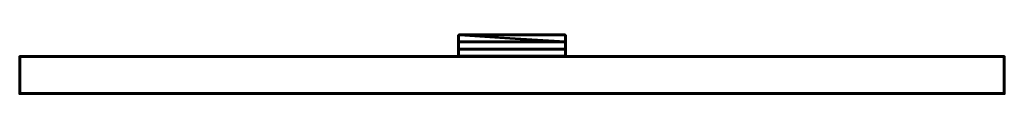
# Model space of a CAD drawing. Header units: millimetres. Extents: x -1875 to 2125, y -75 to 165.
import ezdxf

# ---------------------------------------------------------------- set-up
doc = ezdxf.new("R2010")
doc.units = ezdxf.units.MM
doc.layers.add('A-WALL', color=113, linetype='Continuous', lineweight=60)
doc.layers.add('E-LITE-EQPM', color=33, linetype='Continuous', lineweight=40)

# ---------------------------------------------------------------- blocks, each defined once
blk = doc.blocks.new('FamilyGeomCombination_6851-View 1')
at = {"layer": 'E-LITE-EQPM'}
mesh = blk.add_polyface(dxfattribs=at)
corners = [(-90.5, 162, 1815), (-90.5, 162, 1818), (-86.5, 162, 1818), (336.5, 162, 1818), (336.5, 162, 1815), (-86.5, 162, 1815)]
mesh.append_faces([[corners[k] for k in face] for face in [(5, 0, 1, 2), (2, 3, 4, 5)]], dxfattribs={"vtx3": -1})
mesh = blk.add_polyface(dxfattribs=at)
corners = [(-90.5, 78, 1835), (340.5, 78, 1835), (340.5, 104.4, 1829.7), (-90.5, 104.4, 1829.7), (-86.5, 162, 1818), (-90.5, 162, 1818), (-90.5, 158, 1818.8), (-90.5, 136.8, 1823.1), (340.5, 136.8, 1823.1), (340.5, 158, 1818.8), (340.4, 158.9, 1818.6), (340.1, 159.7, 1818.5), (339.6, 160.5, 1818.3), (339, 161.1, 1818.2), (338.2, 161.6, 1818.1), (337.4, 161.9, 1818), (336.5, 162, 1818)]
mesh.append_faces([[corners[k] for k in face] for face in [(3, 0, 1, 2)]])
mesh.append_faces([[corners[k] for k in face] for face in [(4, 6, 7, 8), (16, 9, 10, 11)]], dxfattribs={"vtx0": -1, "vtx3": -1})
mesh.append_faces([[corners[k] for k in face] for face in [(12, 13, 16, 11)]], dxfattribs={"vtx1": -1, "vtx2": -1})
mesh.append_faces([[corners[k] for k in face] for face in [(16, 4, 8, 9)]], dxfattribs={"vtx1": -1, "vtx3": -1})
mesh.append_faces([[corners[k] for k in face] for face in [(14, 15, 16, 13), (4, 5, 6)]], dxfattribs={"vtx2": -1})
mesh = blk.add_polyface(dxfattribs=at)
corners = [(340.5, 78, 1832), (-90.5, 78, 1832), (-90.5, 106.2, 1826.3), (340.5, 106.2, 1826.3), (-90.5, 158, 1815.8), (-90.5, 162, 1815), (-86.5, 162, 1815), (336.5, 162, 1815), (337.4, 161.9, 1815), (338.2, 161.6, 1815.1), (339, 161.1, 1815.2), (339.6, 160.5, 1815.3), (340.1, 159.7, 1815.5), (340.4, 158.9, 1815.6), (340.5, 158, 1815.8), (340.5, 133.8, 1820.7), (-90.5, 133.8, 1820.7)]
mesh.append_faces([[corners[k] for k in face] for face in [(2, 3, 0, 1)]])
mesh.append_faces([[corners[k] for k in face] for face in [(7, 14, 15, 6)]], dxfattribs={"vtx0": -1, "vtx2": -1})
mesh.append_faces([[corners[k] for k in face] for face in [(7, 12, 13, 14), (7, 10, 11, 12), (6, 15, 16, 4)]], dxfattribs={"vtx0": -1, "vtx3": -1})
mesh.append_faces([[corners[k] for k in face] for face in [(9, 10, 7, 8)]], dxfattribs={"vtx1": -1})
mesh.append_faces([[corners[k] for k in face] for face in [(4, 5, 6)]], dxfattribs={"vtx2": -1})
mesh = blk.add_polyface(dxfattribs=at)
corners = [(-90.5, 162, 1818), (-90.5, 162, 1815), (-90.5, 158, 1815.8), (-90.5, 133.8, 1820.7), (-90.5, 133.9, 1821.3), (-90.5, 134.1, 1821.9), (-90.5, 134.5, 1822.4), (-90.5, 135, 1822.8), (-90.5, 135.5, 1823), (-90.5, 136.1, 1823.2), (-90.5, 136.8, 1823.1), (-90.5, 158, 1818.8), (-90.5, 78, 1832), (-90.5, 78, 1835), (-90.5, 104.4, 1829.7), (-90.5, 105, 1829.5), (-90.5, 105.5, 1829.1), (-90.5, 105.9, 1828.7), (-90.5, 106.2, 1828.1), (-90.5, 106.4, 1827.5), (-90.5, 106.4, 1826.9), (-90.5, 106.2, 1826.3)]
mesh.append_faces([[corners[k] for k in face] for face in [(21, 19, 20), (19, 17, 18)]], dxfattribs={"vtx0": -1})
mesh.append_faces([[corners[k] for k in face] for face in [(3, 6, 7, 8)]], dxfattribs={"vtx0": -1, "vtx3": -1})
mesh.append_faces([[corners[k] for k in face] for face in [(9, 10, 3, 8), (15, 16, 21, 14)]], dxfattribs={"vtx1": -1, "vtx2": -1})
mesh.append_faces([[corners[k] for k in face] for face in [(16, 17, 19, 21)]], dxfattribs={"vtx1": -1, "vtx2": -1, "vtx3": -1})
mesh.append_faces([[corners[k] for k in face] for face in [(2, 3, 10, 11)]], dxfattribs={"vtx1": -1, "vtx3": -1})
mesh.append_faces([[corners[k] for k in face] for face in [(0, 1, 2, 11), (12, 13, 14, 21)]], dxfattribs={"vtx2": -1})
mesh.append_faces([[corners[k] for k in face] for face in [(3, 4, 5, 6)]], dxfattribs={"vtx3": -1})
mesh = blk.add_polyface(dxfattribs=at)
corners = [(336.5, 162, 1815), (336.5, 162, 1818), (337.4, 161.9, 1818), (338.2, 161.6, 1818.1), (339, 161.1, 1818.2), (339.6, 160.5, 1818.3), (340.1, 159.7, 1818.5), (340.4, 158.9, 1818.6), (340.5, 158, 1818.8), (340.5, 158, 1815.8), (340.4, 158.9, 1815.6), (340.1, 159.7, 1815.5), (339.6, 160.5, 1815.3), (339, 161.1, 1815.2), (338.2, 161.6, 1815.1), (337.4, 161.9, 1815)]
mesh.append_faces([[corners[k] for k in face] for face in [(7, 9, 6), (4, 12, 3)]], dxfattribs={"vtx0": -1, "vtx1": -1})
mesh.append_faces([[corners[k] for k in face] for face in [(6, 9, 10), (11, 4, 5), (3, 13, 14), (3, 12, 13)]], dxfattribs={"vtx0": -1, "vtx2": -1})
mesh.append_faces([[corners[k] for k in face] for face in [(10, 11, 5), (5, 6, 10), (11, 12, 4)]], dxfattribs={"vtx1": -1, "vtx2": -1})
mesh.append_faces([[corners[k] for k in face] for face in [(14, 15, 2, 3)]], dxfattribs={"vtx1": -1, "vtx3": -1})
mesh.append_faces([[corners[k] for k in face] for face in [(7, 8, 9)]], dxfattribs={"vtx2": -1})
mesh.append_faces([[corners[k] for k in face] for face in [(15, 0, 1, 2)]], dxfattribs={"vtx3": -1})
mesh = blk.add_polyface(dxfattribs=at)
corners = [(340.5, 136.8, 1823.1), (-90.5, 136.8, 1823.1), (-90.5, 136.1, 1823.2), (-90.5, 135.5, 1823), (-90.5, 135, 1822.8), (-90.5, 134.5, 1822.4), (-90.5, 134.1, 1821.9), (-90.5, 133.9, 1821.3), (-90.5, 133.8, 1820.7), (340.5, 133.8, 1820.7), (340.5, 133.9, 1821.3), (340.5, 134.1, 1821.9), (340.5, 134.5, 1822.4), (340.5, 135, 1822.8), (340.5, 135.5, 1823), (340.5, 136.1, 1823.2)]
mesh.append_faces([[corners[k] for k in face] for face in [(9, 10, 7, 8)]], dxfattribs={"vtx1": -1})
mesh.append_faces([[corners[k] for k in face] for face in [(10, 11, 6, 7), (11, 12, 5, 6), (4, 5, 12, 13), (13, 14, 3, 4), (14, 15, 2, 3)]], dxfattribs={"vtx1": -1, "vtx3": -1})
mesh.append_faces([[corners[k] for k in face] for face in [(15, 0, 1, 2)]], dxfattribs={"vtx3": -1})
mesh = blk.add_polyface(dxfattribs=at)
corners = [(340.5, 78, 1835), (340.5, 78, 1832), (340.5, 106.2, 1826.3), (340.5, 106.4, 1826.9), (340.5, 106.4, 1827.5), (340.5, 106.2, 1828.1), (340.5, 105.9, 1828.7), (340.5, 105.5, 1829.1), (340.5, 105, 1829.5), (340.5, 104.4, 1829.7), (340.5, 158, 1815.8), (340.5, 158, 1818.8), (340.5, 136.8, 1823.1), (340.5, 136.1, 1823.2), (340.5, 135.5, 1823), (340.5, 135, 1822.8), (340.5, 134.5, 1822.4), (340.5, 134.1, 1821.9), (340.5, 133.9, 1821.3), (340.5, 133.8, 1820.7)]
mesh.append_faces([[corners[k] for k in face] for face in [(12, 19, 10, 11)]], dxfattribs={"vtx0": -1})
mesh.append_faces([[corners[k] for k in face] for face in [(19, 15, 16, 17)]], dxfattribs={"vtx0": -1, "vtx3": -1})
mesh.append_faces([[corners[k] for k in face] for face in [(13, 14, 12), (18, 19, 17)]], dxfattribs={"vtx1": -1})
mesh.append_faces([[corners[k] for k in face] for face in [(3, 4, 9, 2), (5, 6, 9, 4)]], dxfattribs={"vtx1": -1, "vtx2": -1})
mesh.append_faces([[corners[k] for k in face] for face in [(14, 15, 19, 12)]], dxfattribs={"vtx1": -1, "vtx2": -1, "vtx3": -1})
mesh.append_faces([[corners[k] for k in face] for face in [(7, 8, 9, 6)]], dxfattribs={"vtx2": -1})
mesh.append_faces([[corners[k] for k in face] for face in [(9, 0, 1, 2)]], dxfattribs={"vtx3": -1})
mesh = blk.add_polyface(dxfattribs=at)
corners = [(-90.5, 104.4, 1829.7), (340.5, 104.4, 1829.7), (340.5, 105, 1829.5), (340.5, 105.5, 1829.1), (340.5, 105.9, 1828.7), (340.5, 106.2, 1828.1), (340.5, 106.4, 1827.5), (340.5, 106.4, 1826.9), (340.5, 106.2, 1826.3), (-90.5, 106.2, 1826.3), (-90.5, 106.4, 1826.9), (-90.5, 106.4, 1827.5), (-90.5, 106.2, 1828.1), (-90.5, 105.9, 1828.7), (-90.5, 105.5, 1829.1), (-90.5, 105, 1829.5)]
mesh.append_faces([[corners[k] for k in face] for face in [(1, 2, 15, 0)]], dxfattribs={"vtx1": -1})
mesh.append_faces([[corners[k] for k in face] for face in [(2, 3, 14, 15), (3, 4, 13, 14), (12, 13, 4, 5), (5, 6, 11, 12), (6, 7, 10, 11)]], dxfattribs={"vtx1": -1, "vtx3": -1})
mesh.append_faces([[corners[k] for k in face] for face in [(7, 8, 9, 10)]], dxfattribs={"vtx3": -1})
mesh = blk.add_polyface(dxfattribs=at)
corners = [(-90.5, 78, 1835), (-90.5, 78, 1832), (340.5, 78, 1832), (340.5, 78, 1835)]
mesh.append_faces([[corners[k] for k in face] for face in [(3, 0, 1, 2)]])
blk = doc.blocks.new('FamilyGeomCombination_12237-View 1')
at = {"layer": 'E-LITE-EQPM'}
mesh = blk.add_polyface(dxfattribs=at)
corners = [(-93.5, 75, 1835), (343.5, 75, 1835), (343.5, 161, 1835), (343.4, 162, 1835), (343, 163, 1835), (342.3, 163.8, 1835), (341.5, 164.5, 1835), (340.5, 164.9, 1835), (339.5, 165, 1835), (-89.5, 165, 1835), (-90.5, 164.9, 1835), (-91.5, 164.5, 1835), (-92.3, 163.8, 1835), (-93, 163, 1835), (-93.4, 162, 1835), (-93.5, 161, 1835), (-86.5, 162, 1835), (336.5, 162, 1835), (337.5, 161.9, 1835), (338.5, 161.5, 1835), (339.3, 160.8, 1835), (340, 160, 1835), (340.4, 159, 1835), (340.5, 158, 1835), (340.5, 78, 1835), (-90.5, 78, 1835), (-90.5, 158, 1835), (-90.4, 159, 1835), (-90, 160, 1835), (-89.3, 160.8, 1835), (-88.5, 161.5, 1835), (-87.5, 161.9, 1835)]
mesh.append_faces([[corners[k] for k in face] for face in [(0, 25, 15), (31, 9, 30)]], dxfattribs={"vtx0": -1, "vtx1": -1})
mesh.append_faces([[corners[k] for k in face] for face in [(25, 0, 1, 24), (15, 27, 28, 14), (14, 28, 29, 13), (10, 29, 30, 9), (9, 31, 16, 8), (24, 1, 2), (8, 18, 19)]], dxfattribs={"vtx0": -1, "vtx2": -1})
mesh.append_faces([[corners[k] for k in face] for face in [(2, 22, 23, 24), (20, 5, 6, 7)]], dxfattribs={"vtx0": -1, "vtx3": -1})
mesh.append_faces([[corners[k] for k in face] for face in [(26, 27, 15, 25), (12, 13, 29, 11), (10, 11, 29), (17, 18, 8, 16), (4, 5, 20)]], dxfattribs={"vtx1": -1, "vtx2": -1})
mesh.append_faces([[corners[k] for k in face] for face in [(21, 22, 2, 3), (19, 20, 7, 8), (20, 21, 3, 4)]], dxfattribs={"vtx1": -1, "vtx3": -1})
mesh = blk.add_polyface(dxfattribs=at)
corners = [(-93.5, 75, 1765), (-93.5, 161, 1765), (-93.4, 162, 1765), (-93, 163, 1765), (-92.3, 163.8, 1765), (-91.5, 164.5, 1765), (-90.5, 164.9, 1765), (-89.5, 165, 1765), (339.5, 165, 1765), (340.5, 164.9, 1765), (341.5, 164.5, 1765), (342.3, 163.8, 1765), (343, 163, 1765), (343.4, 162, 1765), (343.5, 161, 1765), (343.5, 75, 1765), (-86.5, 162, 1765), (-87.5, 161.9, 1765), (-88.5, 161.5, 1765), (-89.3, 160.8, 1765), (-90, 160, 1765), (-90.4, 159, 1765), (-90.5, 158, 1765), (-90.5, 78, 1765), (340.5, 78, 1765), (340.5, 158, 1765), (340.4, 159, 1765), (340, 160, 1765), (339.3, 160.8, 1765), (338.5, 161.5, 1765), (337.5, 161.9, 1765), (336.5, 162, 1765)]
mesh.append_faces([[corners[k] for k in face] for face in [(15, 24, 14), (30, 8, 29)]], dxfattribs={"vtx0": -1, "vtx1": -1})
mesh.append_faces([[corners[k] for k in face] for face in [(14, 26, 27, 13), (13, 27, 28, 12), (9, 28, 29, 8), (23, 0, 1), (7, 17, 18)]], dxfattribs={"vtx0": -1, "vtx2": -1})
mesh.append_faces([[corners[k] for k in face] for face in [(8, 30, 31, 16), (1, 21, 22, 23), (19, 4, 5, 6)]], dxfattribs={"vtx0": -1, "vtx3": -1})
mesh.append_faces([[corners[k] for k in face] for face in [(25, 26, 14, 24), (11, 12, 28, 10), (9, 10, 28), (3, 4, 19)]], dxfattribs={"vtx1": -1, "vtx2": -1})
mesh.append_faces([[corners[k] for k in face] for face in [(23, 24, 15, 0), (20, 21, 1, 2), (18, 19, 6, 7), (19, 20, 2, 3), (16, 17, 7, 8)]], dxfattribs={"vtx1": -1, "vtx3": -1})
mesh = blk.add_polyface(dxfattribs=at)
corners = [(-93.5, 161, 1835), (-93.4, 162, 1835), (-93, 163, 1835), (-92.3, 163.8, 1835), (-91.5, 164.5, 1835), (-90.5, 164.9, 1835), (-89.5, 165, 1835), (-89.5, 165, 1765), (-90.5, 164.9, 1765), (-91.5, 164.5, 1765), (-92.3, 163.8, 1765), (-93, 163, 1765), (-93.4, 162, 1765), (-93.5, 161, 1765)]
mesh.append_faces([[corners[k] for k in face] for face in [(8, 5, 6, 7), (1, 12, 13, 0)]], dxfattribs={"vtx0": -1})
mesh.append_faces([[corners[k] for k in face] for face in [(4, 9, 10, 3), (2, 11, 12, 1), (11, 2, 3, 10)]], dxfattribs={"vtx0": -1, "vtx2": -1})
mesh.append_faces([[corners[k] for k in face] for face in [(4, 5, 8, 9)]], dxfattribs={"vtx1": -1, "vtx3": -1})
mesh = blk.add_polyface(dxfattribs=at)
corners = [(-93.5, 75, 1835), (-93.5, 161, 1835), (-93.5, 161, 1765), (-93.5, 75, 1765)]
mesh.append_faces([[corners[k] for k in face] for face in [(0, 1, 2, 3)]])
mesh = blk.add_polyface(dxfattribs=at)
corners = [(-86.5, 162, 1835), (-87.5, 161.9, 1835), (-88.5, 161.5, 1835), (-89.3, 160.8, 1835), (-90, 160, 1835), (-90.4, 159, 1835), (-90.5, 158, 1835), (-90.5, 158, 1765), (-90.4, 159, 1765), (-90, 160, 1765), (-89.3, 160.8, 1765), (-88.5, 161.5, 1765), (-87.5, 161.9, 1765), (-86.5, 162, 1765)]
mesh.append_faces([[corners[k] for k in face] for face in [(9, 4, 5, 8)]], dxfattribs={"vtx0": -1, "vtx2": -1})
mesh.append_faces([[corners[k] for k in face] for face in [(0, 1, 12, 13)]], dxfattribs={"vtx1": -1})
mesh.append_faces([[corners[k] for k in face] for face in [(3, 4, 9, 10), (1, 2, 11, 12), (10, 11, 2, 3)]], dxfattribs={"vtx1": -1, "vtx3": -1})
mesh.append_faces([[corners[k] for k in face] for face in [(6, 7, 8, 5)]], dxfattribs={"vtx2": -1})
mesh = blk.add_polyface(dxfattribs=at)
corners = [(-89.5, 165, 1835), (339.5, 165, 1835), (339.5, 165, 1765), (-89.5, 165, 1765)]
mesh.append_faces([[corners[k] for k in face] for face in [(0, 1, 2, 3)]])
mesh = blk.add_polyface(dxfattribs=at)
corners = [(336.5, 162, 1835), (-86.5, 162, 1835), (-86.5, 162, 1765), (336.5, 162, 1765)]
mesh.append_faces([[corners[k] for k in face] for face in [(3, 0, 1, 2)]])
mesh = blk.add_polyface(dxfattribs=at)
corners = [(340.5, 158, 1835), (340.4, 159, 1835), (340, 160, 1835), (339.3, 160.8, 1835), (338.5, 161.5, 1835), (337.5, 161.9, 1835), (336.5, 162, 1835), (336.5, 162, 1765), (337.5, 161.9, 1765), (338.5, 161.5, 1765), (339.3, 160.8, 1765), (340, 160, 1765), (340.4, 159, 1765), (340.5, 158, 1765)]
mesh.append_faces([[corners[k] for k in face] for face in [(0, 1, 12, 13)]], dxfattribs={"vtx1": -1})
mesh.append_faces([[corners[k] for k in face] for face in [(4, 5, 8, 9), (3, 4, 9, 10), (1, 2, 11, 12), (10, 11, 2, 3)]], dxfattribs={"vtx1": -1, "vtx3": -1})
mesh.append_faces([[corners[k] for k in face] for face in [(6, 7, 8, 5)]], dxfattribs={"vtx2": -1})
mesh = blk.add_polyface(dxfattribs=at)
corners = [(339.5, 165, 1835), (340.5, 164.9, 1835), (341.5, 164.5, 1835), (342.3, 163.8, 1835), (343, 163, 1835), (343.4, 162, 1835), (343.5, 161, 1835), (343.5, 161, 1765), (343.4, 162, 1765), (343, 163, 1765), (342.3, 163.8, 1765), (341.5, 164.5, 1765), (340.5, 164.9, 1765), (339.5, 165, 1765)]
mesh.append_faces([[corners[k] for k in face] for face in [(1, 12, 13, 0)]], dxfattribs={"vtx0": -1})
mesh.append_faces([[corners[k] for k in face] for face in [(5, 8, 9, 4), (4, 9, 10, 3), (2, 11, 12, 1), (11, 2, 3, 10)]], dxfattribs={"vtx0": -1, "vtx2": -1})
mesh.append_faces([[corners[k] for k in face] for face in [(6, 7, 8, 5)]], dxfattribs={"vtx2": -1})
mesh = blk.add_polyface(dxfattribs=at)
corners = [(343.5, 161, 1835), (343.5, 75, 1835), (343.5, 75, 1765), (343.5, 161, 1765)]
mesh.append_faces([[corners[k] for k in face] for face in [(3, 0, 1, 2)]])
mesh = blk.add_polyface(dxfattribs=at)
corners = [(-90.5, 158, 1835), (-90.5, 78, 1835), (-90.5, 78, 1765), (-90.5, 158, 1765)]
mesh.append_faces([[corners[k] for k in face] for face in [(3, 0, 1, 2)]])
mesh = blk.add_polyface(dxfattribs=at)
corners = [(340.5, 78, 1835), (340.5, 158, 1835), (340.5, 158, 1765), (340.5, 78, 1765)]
mesh.append_faces([[corners[k] for k in face] for face in [(0, 1, 2, 3)]])
mesh = blk.add_polyface(dxfattribs=at)
corners = [(343.5, 75, 1835), (-93.5, 75, 1835), (-93.5, 75, 1765), (343.5, 75, 1765)]
mesh.append_faces([[corners[k] for k in face] for face in [(0, 1, 2, 3)]])
mesh = blk.add_polyface(dxfattribs=at)
corners = [(-90.5, 78, 1835), (340.5, 78, 1835), (340.5, 78, 1765), (-90.5, 78, 1765)]
mesh.append_faces([[corners[k] for k in face] for face in [(0, 1, 2, 3)]])
blk = doc.blocks.new('FamilyGeomCombination_12456-View 1')
at = {"layer": 'E-LITE-EQPM'}
mesh = blk.add_polyface(dxfattribs=at)
corners = [(-90.5, 162, 1782), (-90.5, 162, 1785), (-86.5, 162, 1785), (336.5, 162, 1785), (336.5, 162, 1782), (-86.5, 162, 1782)]
mesh.append_faces([[corners[k] for k in face] for face in [(1, 2, 0)]], dxfattribs={"vtx1": -1})
mesh.append_faces([[corners[k] for k in face] for face in [(5, 0, 2, 4)]], dxfattribs={"vtx1": -1, "vtx2": -1})
mesh.append_faces([[corners[k] for k in face] for face in [(2, 3, 4)]], dxfattribs={"vtx2": -1})
mesh = blk.add_polyface(dxfattribs=at)
corners = [(340.5, 78, 1765), (-90.5, 78, 1765), (-90.5, 104.4, 1770.3), (340.5, 104.4, 1770.3), (-90.5, 162, 1782), (-86.5, 162, 1782), (336.5, 162, 1782), (337.4, 161.9, 1782), (338.2, 161.6, 1781.9), (339, 161.1, 1781.8), (339.6, 160.5, 1781.7), (340.1, 159.7, 1781.5), (340.4, 158.9, 1781.4), (340.5, 158, 1781.2), (340.5, 136.8, 1776.9), (-90.5, 136.8, 1776.9), (-90.5, 158, 1781.2)]
mesh.append_faces([[corners[k] for k in face] for face in [(2, 3, 0, 1)]])
mesh.append_faces([[corners[k] for k in face] for face in [(6, 13, 14, 5)]], dxfattribs={"vtx0": -1, "vtx2": -1})
mesh.append_faces([[corners[k] for k in face] for face in [(6, 11, 12, 13), (6, 9, 10, 11), (5, 14, 15, 16)]], dxfattribs={"vtx0": -1, "vtx3": -1})
mesh.append_faces([[corners[k] for k in face] for face in [(8, 9, 6, 7)]], dxfattribs={"vtx1": -1})
mesh.append_faces([[corners[k] for k in face] for face in [(16, 4, 5)]], dxfattribs={"vtx2": -1})
mesh = blk.add_polyface(dxfattribs=at)
corners = [(-90.5, 78, 1768), (340.5, 78, 1768), (340.5, 106.2, 1773.7), (-90.5, 106.2, 1773.7), (-86.5, 162, 1785), (-90.5, 162, 1785), (-90.5, 158, 1784.2), (-90.5, 133.8, 1779.3), (340.5, 133.8, 1779.3), (340.5, 158, 1784.2), (340.4, 158.9, 1784.4), (340.1, 159.7, 1784.5), (339.6, 160.5, 1784.7), (339, 161.1, 1784.8), (338.2, 161.6, 1784.9), (337.4, 161.9, 1785), (336.5, 162, 1785)]
mesh.append_faces([[corners[k] for k in face] for face in [(3, 0, 1, 2)]])
mesh.append_faces([[corners[k] for k in face] for face in [(4, 6, 7, 8), (16, 9, 10, 11)]], dxfattribs={"vtx0": -1, "vtx3": -1})
mesh.append_faces([[corners[k] for k in face] for face in [(12, 13, 16, 11)]], dxfattribs={"vtx1": -1, "vtx2": -1})
mesh.append_faces([[corners[k] for k in face] for face in [(16, 4, 8, 9)]], dxfattribs={"vtx1": -1, "vtx3": -1})
mesh.append_faces([[corners[k] for k in face] for face in [(14, 15, 16, 13), (4, 5, 6)]], dxfattribs={"vtx2": -1})
mesh = blk.add_polyface(dxfattribs=at)
corners = [(-90.5, 162, 1785), (-90.5, 162, 1782), (-90.5, 158, 1781.2), (-90.5, 136.8, 1776.9), (-90.5, 136.1, 1776.8), (-90.5, 135.5, 1777), (-90.5, 135, 1777.2), (-90.5, 134.5, 1777.6), (-90.5, 134.1, 1778.1), (-90.5, 133.9, 1778.7), (-90.5, 133.8, 1779.3), (-90.5, 158, 1784.2), (-90.5, 78, 1765), (-90.5, 78, 1768), (-90.5, 106.2, 1773.7), (-90.5, 106.4, 1773.1), (-90.5, 106.4, 1772.5), (-90.5, 106.2, 1771.9), (-90.5, 105.9, 1771.3), (-90.5, 105.5, 1770.9), (-90.5, 105, 1770.5), (-90.5, 104.4, 1770.3)]
mesh.append_faces([[corners[k] for k in face] for face in [(10, 7, 8, 9)]], dxfattribs={"vtx0": -1})
mesh.append_faces([[corners[k] for k in face] for face in [(3, 10, 11, 2)]], dxfattribs={"vtx0": -1, "vtx2": -1})
mesh.append_faces([[corners[k] for k in face] for face in [(19, 20, 17, 18)]], dxfattribs={"vtx1": -1})
mesh.append_faces([[corners[k] for k in face] for face in [(6, 7, 10, 5), (4, 5, 10, 3)]], dxfattribs={"vtx1": -1, "vtx2": -1})
mesh.append_faces([[corners[k] for k in face] for face in [(20, 21, 14, 17)]], dxfattribs={"vtx1": -1, "vtx2": -1, "vtx3": -1})
mesh.append_faces([[corners[k] for k in face] for face in [(15, 16, 17, 14)]], dxfattribs={"vtx2": -1})
mesh.append_faces([[corners[k] for k in face] for face in [(11, 0, 1, 2), (21, 12, 13, 14)]], dxfattribs={"vtx3": -1})
mesh = blk.add_polyface(dxfattribs=at)
corners = [(336.5, 162, 1782), (336.5, 162, 1785), (337.4, 161.9, 1785), (338.2, 161.6, 1784.9), (339, 161.1, 1784.8), (339.6, 160.5, 1784.7), (340.1, 159.7, 1784.5), (340.4, 158.9, 1784.4), (340.5, 158, 1784.2), (340.5, 158, 1781.2), (340.4, 158.9, 1781.4), (340.1, 159.7, 1781.5), (339.6, 160.5, 1781.7), (339, 161.1, 1781.8), (338.2, 161.6, 1781.9), (337.4, 161.9, 1782)]
mesh.append_faces([[corners[k] for k in face] for face in [(2, 15, 0, 1)]], dxfattribs={"vtx0": -1})
mesh.append_faces([[corners[k] for k in face] for face in [(8, 11, 7), (4, 14, 3), (14, 5, 13)]], dxfattribs={"vtx0": -1, "vtx1": -1})
mesh.append_faces([[corners[k] for k in face] for face in [(13, 5, 6), (6, 12, 13), (14, 4, 5), (3, 14, 15, 2)]], dxfattribs={"vtx0": -1, "vtx2": -1})
mesh.append_faces([[corners[k] for k in face] for face in [(9, 10, 8)]], dxfattribs={"vtx1": -1})
mesh.append_faces([[corners[k] for k in face] for face in [(11, 12, 7), (10, 11, 8), (6, 7, 12)]], dxfattribs={"vtx1": -1, "vtx2": -1})
mesh = blk.add_polyface(dxfattribs=at)
corners = [(-90.5, 136.8, 1776.9), (340.5, 136.8, 1776.9), (340.5, 136.1, 1776.8), (340.5, 135.5, 1777), (340.5, 135, 1777.2), (340.5, 134.5, 1777.6), (340.5, 134.1, 1778.1), (340.5, 133.9, 1778.7), (340.5, 133.8, 1779.3), (-90.5, 133.8, 1779.3), (-90.5, 133.9, 1778.7), (-90.5, 134.1, 1778.1), (-90.5, 134.5, 1777.6), (-90.5, 135, 1777.2), (-90.5, 135.5, 1777), (-90.5, 136.1, 1776.8)]
mesh.append_faces([[corners[k] for k in face] for face in [(1, 2, 15, 0)]], dxfattribs={"vtx1": -1})
mesh.append_faces([[corners[k] for k in face] for face in [(2, 3, 14, 15), (3, 4, 13, 14), (12, 13, 4, 5), (5, 6, 11, 12), (6, 7, 10, 11)]], dxfattribs={"vtx1": -1, "vtx3": -1})
mesh.append_faces([[corners[k] for k in face] for face in [(7, 8, 9, 10)]], dxfattribs={"vtx3": -1})
mesh = blk.add_polyface(dxfattribs=at)
corners = [(340.5, 78, 1768), (340.5, 78, 1765), (340.5, 104.4, 1770.3), (340.5, 105, 1770.5), (340.5, 105.5, 1770.9), (340.5, 105.9, 1771.3), (340.5, 106.2, 1771.9), (340.5, 106.4, 1772.5), (340.5, 106.4, 1773.1), (340.5, 106.2, 1773.7), (340.5, 158, 1781.2), (340.5, 158, 1784.2), (340.5, 133.8, 1779.3), (340.5, 133.9, 1778.7), (340.5, 134.1, 1778.1), (340.5, 134.5, 1777.6), (340.5, 135, 1777.2), (340.5, 135.5, 1777), (340.5, 136.1, 1776.8), (340.5, 136.8, 1776.9)]
mesh.append_faces([[corners[k] for k in face] for face in [(8, 6, 7), (15, 12, 13, 14)]], dxfattribs={"vtx0": -1})
mesh.append_faces([[corners[k] for k in face] for face in [(2, 6, 8, 9)]], dxfattribs={"vtx0": -1, "vtx1": -1, "vtx3": -1})
mesh.append_faces([[corners[k] for k in face] for face in [(6, 2, 3)]], dxfattribs={"vtx0": -1, "vtx2": -1})
mesh.append_faces([[corners[k] for k in face] for face in [(18, 19, 12, 15)]], dxfattribs={"vtx1": -1, "vtx2": -1, "vtx3": -1})
mesh.append_faces([[corners[k] for k in face] for face in [(4, 5, 6, 3), (0, 1, 2, 9)]], dxfattribs={"vtx2": -1})
mesh.append_faces([[corners[k] for k in face] for face in [(19, 10, 11, 12), (15, 16, 17, 18)]], dxfattribs={"vtx3": -1})
mesh = blk.add_polyface(dxfattribs=at)
corners = [(340.5, 104.4, 1770.3), (-90.5, 104.4, 1770.3), (-90.5, 105, 1770.5), (-90.5, 105.5, 1770.9), (-90.5, 105.9, 1771.3), (-90.5, 106.2, 1771.9), (-90.5, 106.4, 1772.5), (-90.5, 106.4, 1773.1), (-90.5, 106.2, 1773.7), (340.5, 106.2, 1773.7), (340.5, 106.4, 1773.1), (340.5, 106.4, 1772.5), (340.5, 106.2, 1771.9), (340.5, 105.9, 1771.3), (340.5, 105.5, 1770.9), (340.5, 105, 1770.5)]
mesh.append_faces([[corners[k] for k in face] for face in [(9, 10, 7, 8)]], dxfattribs={"vtx1": -1})
mesh.append_faces([[corners[k] for k in face] for face in [(10, 11, 6, 7), (11, 12, 5, 6), (4, 5, 12, 13), (13, 14, 3, 4), (14, 15, 2, 3)]], dxfattribs={"vtx1": -1, "vtx3": -1})
mesh.append_faces([[corners[k] for k in face] for face in [(15, 0, 1, 2)]], dxfattribs={"vtx3": -1})
mesh = blk.add_polyface(dxfattribs=at)
corners = [(-90.5, 78, 1765), (340.5, 78, 1765), (340.5, 78, 1768), (-90.5, 78, 1768)]
mesh.append_faces([[corners[k] for k in face] for face in [(0, 1, 2, 3)]])

msp = doc.modelspace()

# ---------------------------------------------------------------- block references
at = {"layer": 'E-LITE-EQPM'}
for name in ['FamilyGeomCombination_12237-View 1', 'FamilyGeomCombination_6851-View 1', 'FamilyGeomCombination_12456-View 1']:
    msp.add_blockref(name, (0, 0), dxfattribs=at)

# ---------------------------------------------------------------- meshes
at = {"layer": 'A-WALL'}
mesh = msp.add_polyface(dxfattribs=at)
corners = [(-1875, 75), (-1875, 75, 3000), (2125, 75, 3000), (2125, 75)]
mesh.append_faces([[corners[k] for k in face] for face in [(2, 3, 0, 1)]])
mesh = msp.add_polyface(dxfattribs=at)
corners = [(2125, -75), (-1875, -75), (-1875, 75), (2125, 75)]
mesh.append_faces([[corners[k] for k in face] for face in [(0, 1, 2, 3)]])
mesh = msp.add_polyface(dxfattribs=at)
corners = [(-1875, -75, 3000), (2125, -75, 3000), (2125, 75, 3000), (-1875, 75, 3000)]
mesh.append_faces([[corners[k] for k in face] for face in [(0, 1, 2, 3)]])
mesh = msp.add_polyface(dxfattribs=at)
corners = [(-1875, -75), (-1875, -75, 3000), (-1875, 75, 3000), (-1875, 75)]
mesh.append_faces([[corners[k] for k in face] for face in [(0, 1, 2, 3)]])
mesh = msp.add_polyface(dxfattribs=at)
corners = [(2125, -75, 3000), (2125, -75), (2125, 75), (2125, 75, 3000)]
mesh.append_faces([[corners[k] for k in face] for face in [(0, 1, 2, 3)]])
mesh = msp.add_polyface(dxfattribs=at)
corners = [(-1875, -75), (2125, -75), (2125, -75, 3000), (-1875, -75, 3000)]
mesh.append_faces([[corners[k] for k in face] for face in [(3, 0, 1, 2)]])
at = {"layer": 'E-LITE-EQPM'}
mesh = msp.add_polyface(dxfattribs=at)
corners = [(-90.5, 136.8, 1823.1), (-90.5, 136.1, 1823.2), (-90.5, 135.5, 1823), (-90.5, 135, 1822.8), (-90.5, 134.5, 1822.4), (-90.5, 134.1, 1821.9), (-90.5, 133.9, 1821.3), (-90.5, 133.8, 1820.7), (-90.5, 106.2, 1826.3), (-90.5, 106.4, 1826.9), (-90.5, 106.4, 1827.5), (-90.5, 106.2, 1828.1), (-90.5, 105.9, 1828.7), (-90.5, 105.5, 1829.1), (-90.5, 105, 1829.5), (-90.5, 104.4, 1829.7), (-90.5, 133.8, 1779.3), (-90.5, 133.9, 1778.7), (-90.5, 134.1, 1778.1), (-90.5, 134.5, 1777.6), (-90.5, 135, 1777.2), (-90.5, 135.5, 1777), (-90.5, 136.1, 1776.8), (-90.5, 136.8, 1776.9), (-90.5, 104.4, 1770.3), (-90.5, 105, 1770.5), (-90.5, 105.5, 1770.9), (-90.5, 105.9, 1771.3), (-90.5, 106.2, 1771.9), (-90.5, 106.4, 1772.5), (-90.5, 106.4, 1773.1), (-90.5, 106.2, 1773.7)]
mesh.append_faces([[corners[k] for k in face] for face in [(25, 22, 23, 24)]], dxfattribs={"vtx0": -1})
mesh.append_faces([[corners[k] for k in face] for face in [(26, 22, 25)]], dxfattribs={"vtx0": -1, "vtx1": -1})
mesh.append_faces([[corners[k] for k in face] for face in [(0, 1, 14, 15), (16, 17, 31)]], dxfattribs={"vtx1": -1})
mesh.append_faces([[corners[k] for k in face] for face in [(4, 5, 10, 11), (5, 6, 9, 10), (2, 3, 12, 13), (1, 2, 13, 14), (3, 4, 11, 12), (20, 21, 27, 28), (21, 22, 26, 27), (18, 19, 29, 30), (17, 18, 30, 31), (19, 20, 28, 29)]], dxfattribs={"vtx1": -1, "vtx3": -1})
mesh.append_faces([[corners[k] for k in face] for face in [(6, 7, 8, 9)]], dxfattribs={"vtx3": -1})
mesh = msp.add_polyface(dxfattribs=at)
corners = [(-90.5, 133.8, 1820.7), (-90.5, 133.9, 1821.3), (-90.5, 134.1, 1821.9), (-90.5, 134.5, 1822.4), (-90.5, 135, 1822.8), (-90.5, 135.5, 1823), (-90.5, 136.1, 1823.2), (-90.5, 136.8, 1823.1), (340.5, 136.8, 1823.1), (340.5, 136.1, 1823.2), (340.5, 135.5, 1823), (340.5, 135, 1822.8), (340.5, 134.5, 1822.4), (340.5, 134.1, 1821.9), (340.5, 133.9, 1821.3), (340.5, 133.8, 1820.7)]
mesh.append_faces([[corners[k] for k in face] for face in [(9, 6, 7, 8)]], dxfattribs={"vtx0": -1})
mesh.append_faces([[corners[k] for k in face] for face in [(10, 5, 6, 9), (11, 4, 5, 10), (4, 11, 12, 3), (13, 2, 3, 12), (14, 1, 2, 13)]], dxfattribs={"vtx0": -1, "vtx2": -1})
mesh.append_faces([[corners[k] for k in face] for face in [(15, 0, 1, 14)]], dxfattribs={"vtx2": -1})
mesh = msp.add_polyface(dxfattribs=at)
corners = [(-90.5, 136.8, 1823.1), (-90.5, 104.4, 1829.7), (340.5, 104.4, 1829.7), (340.5, 136.8, 1823.1)]
mesh.append_faces([[corners[k] for k in face] for face in [(3, 0, 1, 2)]])
mesh = msp.add_polyface(dxfattribs=at)
corners = [(-90.5, 136.8, 1776.9), (-90.5, 136.1, 1776.8), (-90.5, 135.5, 1777), (-90.5, 135, 1777.2), (-90.5, 134.5, 1777.6), (-90.5, 134.1, 1778.1), (-90.5, 133.9, 1778.7), (-90.5, 133.8, 1779.3), (340.5, 133.8, 1779.3), (340.5, 133.9, 1778.7), (340.5, 134.1, 1778.1), (340.5, 134.5, 1777.6), (340.5, 135, 1777.2), (340.5, 135.5, 1777), (340.5, 136.1, 1776.8), (340.5, 136.8, 1776.9)]
mesh.append_faces([[corners[k] for k in face] for face in [(0, 1, 14, 15)]], dxfattribs={"vtx1": -1})
mesh.append_faces([[corners[k] for k in face] for face in [(5, 6, 9, 10), (4, 5, 10, 11), (3, 4, 11, 12), (2, 3, 12, 13), (1, 2, 13, 14)]], dxfattribs={"vtx1": -1, "vtx3": -1})
mesh.append_faces([[corners[k] for k in face] for face in [(6, 7, 8, 9)]], dxfattribs={"vtx3": -1})
mesh = msp.add_polyface(dxfattribs=at)
corners = [(-90.5, 104.4, 1770.3), (-90.5, 136.8, 1776.9), (340.5, 136.8, 1776.9), (340.5, 104.4, 1770.3)]
mesh.append_faces([[corners[k] for k in face] for face in [(0, 1, 2, 3)]])
mesh = msp.add_polyface(dxfattribs=at)
corners = [(-90.5, 106.2, 1826.3), (-90.5, 133.8, 1820.7), (340.5, 133.8, 1820.7), (340.5, 106.2, 1826.3)]
mesh.append_faces([[corners[k] for k in face] for face in [(3, 0, 1, 2)]])
mesh = msp.add_polyface(dxfattribs=at)
corners = [(-90.5, 133.8, 1779.3), (-90.5, 106.2, 1773.7), (340.5, 106.2, 1773.7), (340.5, 133.8, 1779.3)]
mesh.append_faces([[corners[k] for k in face] for face in [(0, 1, 2, 3)]])
mesh = msp.add_polyface(dxfattribs=at)
corners = [(340.5, 136.8, 1823.1), (340.5, 104.4, 1829.7), (340.5, 105, 1829.5), (340.5, 105.5, 1829.1), (340.5, 105.9, 1828.7), (340.5, 106.2, 1828.1), (340.5, 106.4, 1827.5), (340.5, 106.4, 1826.9), (340.5, 106.2, 1826.3), (340.5, 133.8, 1820.7), (340.5, 133.9, 1821.3), (340.5, 134.1, 1821.9), (340.5, 134.5, 1822.4), (340.5, 135, 1822.8), (340.5, 135.5, 1823), (340.5, 136.1, 1823.2), (340.5, 133.8, 1779.3), (340.5, 106.2, 1773.7), (340.5, 106.4, 1773.1), (340.5, 106.4, 1772.5), (340.5, 106.2, 1771.9), (340.5, 105.9, 1771.3), (340.5, 105.5, 1770.9), (340.5, 105, 1770.5), (340.5, 104.4, 1770.3), (340.5, 136.8, 1776.9), (340.5, 136.1, 1776.8), (340.5, 135.5, 1777), (340.5, 135, 1777.2), (340.5, 134.5, 1777.6), (340.5, 134.1, 1778.1), (340.5, 133.9, 1778.7)]
mesh.append_faces([[corners[k] for k in face] for face in [(10, 7, 8, 9)]], dxfattribs={"vtx0": -1})
mesh.append_faces([[corners[k] for k in face] for face in [(1, 2, 0), (17, 18, 31, 16)]], dxfattribs={"vtx1": -1})
mesh.append_faces([[corners[k] for k in face] for face in [(10, 11, 7)]], dxfattribs={"vtx1": -1, "vtx2": -1})
mesh.append_faces([[corners[k] for k in face] for face in [(6, 7, 11, 12), (5, 6, 12, 13), (3, 4, 14, 15), (2, 3, 15, 0), (4, 5, 13, 14), (21, 22, 27, 28), (22, 23, 26, 27), (18, 19, 30, 31), (19, 20, 29, 30), (20, 21, 28, 29)]], dxfattribs={"vtx1": -1, "vtx3": -1})
mesh.append_faces([[corners[k] for k in face] for face in [(23, 24, 25, 26)]], dxfattribs={"vtx3": -1})
mesh = msp.add_polyface(dxfattribs=at)
corners = [(-90.5, 104.4, 1829.7), (-90.5, 105, 1829.5), (-90.5, 105.5, 1829.1), (-90.5, 105.9, 1828.7), (-90.5, 106.2, 1828.1), (-90.5, 106.4, 1827.5), (-90.5, 106.4, 1826.9), (-90.5, 106.2, 1826.3), (340.5, 106.2, 1826.3), (340.5, 106.4, 1826.9), (340.5, 106.4, 1827.5), (340.5, 106.2, 1828.1), (340.5, 105.9, 1828.7), (340.5, 105.5, 1829.1), (340.5, 105, 1829.5), (340.5, 104.4, 1829.7)]
mesh.append_faces([[corners[k] for k in face] for face in [(9, 6, 7, 8)]], dxfattribs={"vtx0": -1})
mesh.append_faces([[corners[k] for k in face] for face in [(10, 5, 6, 9), (11, 4, 5, 10), (4, 11, 12, 3), (13, 2, 3, 12), (14, 1, 2, 13)]], dxfattribs={"vtx0": -1, "vtx2": -1})
mesh.append_faces([[corners[k] for k in face] for face in [(15, 0, 1, 14)]], dxfattribs={"vtx2": -1})
mesh = msp.add_polyface(dxfattribs=at)
corners = [(-90.5, 106.2, 1773.7), (-90.5, 106.4, 1773.1), (-90.5, 106.4, 1772.5), (-90.5, 106.2, 1771.9), (-90.5, 105.9, 1771.3), (-90.5, 105.5, 1770.9), (-90.5, 105, 1770.5), (-90.5, 104.4, 1770.3), (340.5, 104.4, 1770.3), (340.5, 105, 1770.5), (340.5, 105.5, 1770.9), (340.5, 105.9, 1771.3), (340.5, 106.2, 1771.9), (340.5, 106.4, 1772.5), (340.5, 106.4, 1773.1), (340.5, 106.2, 1773.7)]
mesh.append_faces([[corners[k] for k in face] for face in [(0, 1, 14, 15)]], dxfattribs={"vtx1": -1})
mesh.append_faces([[corners[k] for k in face] for face in [(5, 6, 9, 10), (4, 5, 10, 11), (3, 4, 11, 12), (2, 3, 12, 13), (1, 2, 13, 14)]], dxfattribs={"vtx1": -1, "vtx3": -1})
mesh.append_faces([[corners[k] for k in face] for face in [(6, 7, 8, 9)]], dxfattribs={"vtx3": -1})

doc.saveas('drawing.dxf')
